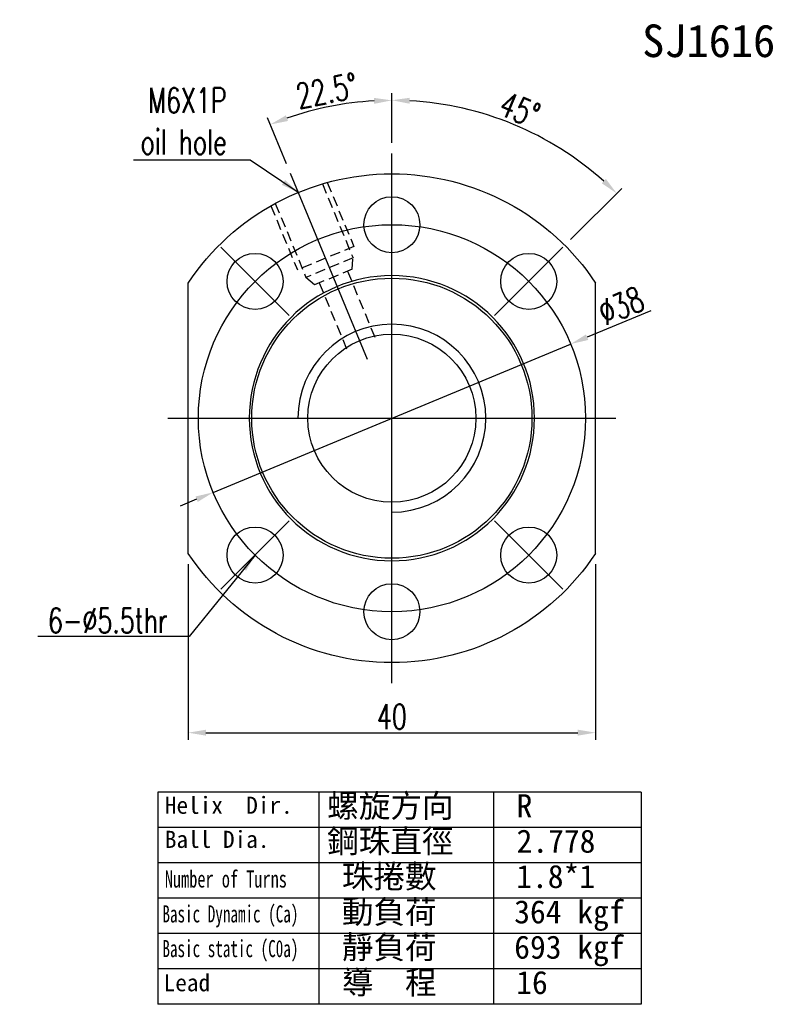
# Model space of a CAD drawing. Extents: x 384 to 530, y 258 to 355.
# Tile 1 of 62: x 384 to 459, y 258 to 355. Entities that reach past the tile are written whole.
import ezdxf
from ezdxf.enums import TextEntityAlignment as Align

# ---------------------------------------------------------------- set-up
doc = ezdxf.new("R2010")
doc.units = 0
doc.header["$LTSCALE"] = 2
doc.header["$MEASUREMENT"] = 0
doc.header["$PDMODE"] = 1
doc.linetypes.add('DASHED', pattern=[0.75, 0.5, -0.25])
doc.layers.get('0').update_dxf_attribs({"linetype": 'CONTINUOUS'})
doc.layers.get('DEFPOINTS').update_dxf_attribs({"linetype": 'CONTINUOUS'})
doc.layers.add('CHA', color=7, linetype='CONTINUOUS')
doc.layers.add('DIM', color=4, linetype='CONTINUOUS')
doc.styles.add('DIM-7', font='SIMPLEX.shx', dxfattribs={"width": 0.7, "bigfont": 'chineset.shx'})
doc.styles.add('T', font='kaiu.ttf')
doc.dimstyles.new('CNS', dxfattribs={"dimtxt": 3.5, "dimasz": 2.5, "dimexe": 1, "dimexo": 1.5, "dimgap": 0.09, "dimtad": 0, "dimdsep": 46, "dimtxsty": 'DIM-7', "dimcen": 0.09, "dimclrd": 1, "dimclre": 1, "dimclrt": 4, "dimadec": 0, "dimazin": 0, "dimtfac": 1, "dimtix": 1, "dimtmove": 2, "dimatfit": 3, "dimfxl": 0, "dimtvp": 0.971429, "dimtolj": 1, "dimarcsym": 0})

# ---------------------------------------------------------------- blocks, each defined once
blk = doc.blocks.new('*D3')
at = {"color": 0, "lineweight": -2}
for p, q in [((446.087, 325.945), (439.826, 323.347)), ((403.11, 308.115), (438.209, 322.677)), ((401.494, 307.445), (399.877, 306.774))]:
    blk.add_line(p, q, dxfattribs=at)
at = {"color": 0}
for points in [[(439.714, 323.617), (439.938, 323.078), (438.209, 322.677)], [(401.382, 307.714), (401.605, 307.175), (403.11, 308.115)]]:
    blk.add_solid(points, dxfattribs=at)
at = {"layer": 'DEFPOINTS', "color": 0}
for p in [(438.209, 322.677), (403.11, 308.115)]:
    blk.add_point(p, dxfattribs=at)
at = {"color": 0, "insert": (443.161, 326.436), "char_height": 2.45, "attachment_point": 5, "rotation": 22.5316, "style": 'DIM-7'}
blk.add_mtext('\\A1;∅38', dxfattribs=at)
blk = doc.blocks.new('*D2')
at = {"color": 0, "lineweight": -2}
for p, q in [((400.66, 301.079), (400.66, 283.822)), ((440.66, 301.079), (440.66, 283.822)), ((402.41, 284.522), (438.91, 284.522))]:
    blk.add_line(p, q, dxfattribs=at)
at = {"color": 0}
for points in [[(402.41, 284.813), (402.41, 284.23), (400.66, 284.522)], [(438.91, 284.813), (438.91, 284.23), (440.66, 284.522)]]:
    blk.add_solid(points, dxfattribs=at)
at = {"layer": 'DEFPOINTS', "color": 0}
for p in [(400.66, 302.129), (440.66, 302.129), (440.66, 284.522)]:
    blk.add_point(p, dxfattribs=at)
at = {"color": 0, "insert": (420.66, 286.097), "char_height": 2.45, "attachment_point": 5, "style": 'DIM-7'}
blk.add_mtext('\\A1;40', dxfattribs=at)
blk = doc.blocks.new('*D4')
at = {"color": 0, "lineweight": -2}
for p, q in [((420.66, 342.446), (420.66, 347.304)), ((410.308, 340.387), (408.449, 344.875))]:
    blk.add_line(p, q, dxfattribs=at)
blk.add_arc((420.66, 315.396), 31.208, 93.21334, 109.28666, dxfattribs=at)
at = {"color": 0}
for points in [[(418.902, 346.846), (418.919, 346.263), (420.66, 346.604)], [(410.456, 344.58), (410.248, 345.125), (408.717, 344.228)]]:
    blk.add_solid(points, dxfattribs=at)
at = {"layer": 'DEFPOINTS', "color": 0}
for p in [(416.586, 346.337), (420.66, 341.396), (410.71, 339.417), (418.268, 321.17), (420.66, 289.396)]:
    blk.add_point(p, dxfattribs=at)
at = {"color": 0, "insert": (414.264, 347.549), "char_height": 2.45, "attachment_point": 5, "rotation": 11.25, "style": 'DIM-7'}
blk.add_mtext('\\A1;22.5°', dxfattribs=at)
blk = doc.blocks.new('*D5')
at = {"color": 0, "lineweight": -2}
for p, q in [((420.66, 342.446), (420.66, 347.315)), ((438.196, 332.932), (443.23, 337.966))]:
    blk.add_line(p, q, dxfattribs=at)
blk.add_arc((420.66, 315.396), 31.219, 48.21219, 86.78781, dxfattribs=at)
at = {"color": 0}
for points in [[(422.401, 346.274), (422.417, 346.857), (420.66, 346.615)], [(441.664, 338.885), (441.263, 338.461), (442.735, 337.471)]]:
    blk.add_solid(points, dxfattribs=at)
at = {"layer": 'DEFPOINTS', "color": 0}
for p in [(436.269, 342.432), (420.66, 341.396), (437.454, 332.19), (430.736, 325.472), (420.66, 289.396)]:
    blk.add_point(p, dxfattribs=at)
at = {"color": 0, "insert": (433.209, 345.693), "char_height": 2.45, "attachment_point": 5, "rotation": 337.5, "style": 'DIM-7'}
blk.add_mtext('\\A1;45°', dxfattribs=at)

msp = doc.modelspace()

# ---------------------------------------------------------------- linework, layer by layer
for p, q in [((420.66, 289.396), (420.66, 341.396)), ((418.268, 321.17), (410.71, 339.417)), ((410.583, 325.472), (403.866, 332.19)), ((430.736, 325.472), (437.454, 332.19)), ((400.66, 302.129), (400.66, 328.662)), ((440.66, 302.129), (440.66, 328.662)), ((398.66, 315.396), (442.66, 315.396)), ((410.583, 305.32), (403.866, 298.602)), ((430.736, 305.32), (437.454, 298.602)), ((445.138, 278.669), (397.683, 278.669)), ((445.138, 275.2), (397.683, 275.2)), ((445.138, 271.73), (397.683, 271.73)), ((445.138, 268.261), (397.683, 268.261)), ((445.138, 264.791), (397.683, 264.791)), ((445.138, 261.322), (397.683, 261.322))]:
    msp.add_line(p, q)
at = {"linetype": 'DASHED', "lineweight": 25}
for p, q in [((413.835, 338.405), (416.846, 331.135)), ((414.319, 338.543), (416.926, 332.25)), ((409.216, 336.492), (412.227, 329.221)), ((408.776, 336.247), (411.382, 329.954)), ((416.926, 332.25), (411.382, 329.954)), ((416.846, 331.135), (412.227, 329.221)), ((416.767, 330.019), (416.846, 331.135)), ((416.767, 330.019), (413.072, 328.489)), ((416.305, 329.828), (418.983, 323.365)), ((413.534, 328.68), (416.211, 322.216))]:
    msp.add_line(p, q, dxfattribs=at)
at = {"linetype": 'DASHED', "ltscale": 1.647829}
msp.add_line((413.072, 328.489), (412.227, 329.221), dxfattribs=at)
for centre, radius in [((420.66, 334.396), 2.75), ((420.66, 315.396), 19), ((407.225, 328.831), 2.75), ((434.095, 328.831), 2.75), ((420.66, 315.396), 13.75), ((420.66, 315.396), 8.25), ((407.225, 301.961), 2.75), ((434.095, 301.961), 2.75), ((420.66, 296.396), 2.75)]:
    msp.add_circle(centre, radius)
at = {"extrusion": (6.12303e-17, 0, -1)}
msp.add_circle((-420.66, 315.396), 14, dxfattribs=at)
for start, end in [(33.55731, 146.44269), (213.55731, 326.44269)]:
    msp.add_arc((-420.66, 315.396), 24, start, end, dxfattribs=at)
msp.add_arc((420.66, 315.396), 9.225, 270, 180)
at = {"layer": 'DIM', "color": 7}
for p, q in [((397.683, 278.669), (397.683, 257.853)), ((413.501, 278.669), (413.501, 257.853)), ((430.62, 278.669), (430.62, 257.853)), ((445.138, 278.669), (445.138, 257.853)), ((445.138, 257.853), (397.683, 257.853))]:
    msp.add_line(p, q, dxfattribs=at)

# ---------------------------------------------------------------- texts
at = {"style": 'T'}
for s, height, p in [('螺旋方向', 2.275, (414.305, 276.206)), ('R', 2.275, (432.902, 276.206)), ('Helix  Dir.', 1.67731, (398.372, 276.558)), ('Ball Dia.', 1.6773, (398.372, 273.209)), ('鋼珠直徑', 2.275, (414.305, 272.737)), ('2.778', 2.275, (432.902, 272.737)), ('珠捲數', 2.275, (415.75, 269.268)), ('1.8*1', 2.275, (432.868, 269.268)), ('動負荷', 2.275, (415.75, 265.798)), ('364 kgf', 2.275, (432.67, 265.798)), ('靜負荷', 2.275, (415.75, 262.329)), ('693 kgf', 2.275, (432.67, 262.329))]:
    msp.add_text(s, height=height, dxfattribs=at).set_placement(p)
for s, width, p in [('Number of Turns', 0.7, (398.372, 269.319)), ('Basic Dynamic (Ca)', 0.65, (398.132, 265.891)), ('Basic static (C0a)', 0.65, (398.132, 262.485))]:
    msp.add_text(s, height=1.67731, dxfattribs=dict(at, width=width)).set_placement(p)
at = {"char_height": 2.45, "attachment_point": 9, "style": 'DIM-7'}
for s, insert in [('\\A1;M6X1P\\Poil hole', (404.441, 341.287)), ('\\A1;6-%%C5.5thr', (398.656, 294.309))]:
    msp.add_mtext(s, dxfattribs=dict(at, insert=insert))
at = {"layer": 'CHA', "color": 7, "style": 'T'}
msp.add_text('SJ1616', height=3.2, dxfattribs=at).set_placement((451.761, 352.452), align=Align.MIDDLE)
at = {"layer": 'DIM', "color": 7, "style": 'T'}
for s, height, p in [('導  程', 2.275, (415.75, 258.859)), ('16', 2.275, (432.868, 258.859)), ('Lead', 1.6773, (398.252, 259.133))]:
    msp.add_text(s, height=height, dxfattribs=at).set_placement(p)

# ---------------------------------------------------------------- dimensions: what is measured, and where the dimension line sits
for base, line1, override, picture, middle in [((416.586, 346.337), ((418.268, 321.17), (410.71, 339.417)), {"dimscale": 0.7, "dimgap": 0.5, "dimtad": 1, "dimclrd": 0, "dimclre": 0, "dimclrt": 0, "dimadec": 1, "dimtmove": 1}, '*D4', (414.264, 347.549)), ((436.269, 342.432), ((430.736, 325.472), (437.454, 332.19)), {"dimscale": 0.7, "dimgap": 0.5, "dimtad": 1, "dimclrd": 0, "dimclre": 0, "dimclrt": 0, "dimtmove": 1}, '*D5', (433.209, 345.693))]:
    dim = msp.add_angular_dim_2l(base=base, line1=line1, line2=((420.66, 289.396), (420.66, 341.396)), dimstyle='CNS', override=override)
    dim.commit()
    dim.dimension.update_dxf_attribs({"geometry": picture, "text_midpoint": middle})
dim = msp.add_diameter_dim_2p(p1=(403.11, 308.115), p2=(438.209, 322.677), dimstyle='CNS', override={"dimscale": 0.7, "dimgap": 0.5, "dimtad": 1, "dimclrd": 0, "dimclre": 4, "dimclrt": 0, "dimtmove": 1})
dim.commit()
dim.dimension.update_dxf_attribs({"geometry": '*D3', "text_midpoint": (443.161, 326.436)})
dim = msp.add_linear_dim(base=(440.66, 284.522), p1=(400.66, 302.129), p2=(440.66, 302.129), dimstyle='CNS', override={"dimscale": 0.7, "dimgap": 0.5, "dimtad": 1, "dimclrd": 0, "dimclre": 0, "dimclrt": 0, "dimtmove": 1})
dim.commit()
dim.dimension.update_dxf_attribs({"geometry": '*D2', "text_midpoint": (420.66, 286.097)})

# ---------------------------------------------------------------- leaders
at = {"annotation_type": 0, "has_hookline": 1, "hookline_direction": 1}
for points, override, text_width in [([(411.475, 337.569), (406.751, 340.727), (405.001, 340.727)], {"dimscale": 0.7, "dimgap": 0.8, "dimtad": 1, "dimclrd": 0, "dimclre": 4, "dimadec": 2, "dimazin": 2, "dimtm": 1e-09, "dimtfac": 0.6, "dimtmove": 1}, 9.147), ([(407.225, 301.961), (400.756, 293.959), (399.006, 293.959)], {"dimscale": 0.7, "dimgap": 0.5, "dimtad": 1, "dimclrd": 0, "dimclre": 4, "dimtmove": 1}, 12.74)]:
    msp.add_leader(points, dimstyle='CNS', override=override, dxfattribs=dict(at, text_width=text_width))

doc.saveas('drawing.dxf')
